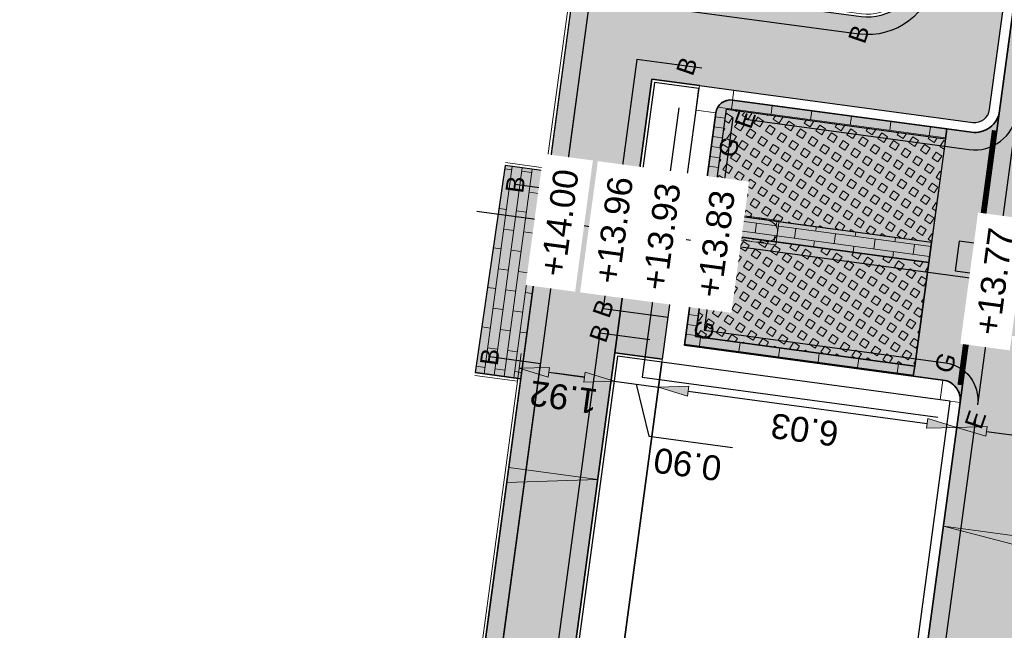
# Model space of a CAD drawing. Header units: metres. Extents: x 131295 to 132236, y 397710 to 398702.
# Tile 40 of 127: x 131456 to 131476, y 397888 to 397901. Entities that reach past the tile are written whole.
import ezdxf
from ezdxf.enums import TextEntityAlignment as Align

# ---------------------------------------------------------------- set-up
doc = ezdxf.new("R2010")
doc.units = ezdxf.units.M
doc.linetypes.add('AL-MATERIAALS', pattern=[2, 1, -1])
doc.linetypes.add('MA-1-3', pattern=[4, 1, -3])
doc.layers.get('Defpoints').update_dxf_attribs({"color": 128})
for name, color, linetype, lineweight, true_color in [('N-GR-arcering gras', 7, 'Continuous', 5, 0xecffb3), ("N-VH-arcering 'MAT' kleur 1 (heiderood)", 7, 'Continuous', 18, 0xd98c8c), ("N-VH-arcering 'MAT' kleur 5 (roodbruin)", 7, 'Continuous', 18, 0xc5a6a0)]:
    doc.layers.add(name, color=color, linetype=linetype, lineweight=lineweight, true_color=true_color)
for name, color, linetype, lineweight in [('N-IE-markering 1 - 3 streep 0.10', 255, 'MA-1-3', 18), ('N-IE-tegel straatpot brandkraan', 190, 'Continuous', 18), ('N-KO-opsluitband 60x200mm', 2, 'Continuous', 25), ('N-KO-opsluitband achterkant', 8, 'Continuous', 5), ('N-KO-tekst banden', 1, 'Continuous', 18), ('N-KO-trottoirband 180-200x250mm', 3, 'Continuous', 35), ('N-KO-trottoirband 380-400x250mm', 3, 'Continuous', 35), ('N-KO-trottoirband achterkant', 8, 'Continuous', 5), ('N-RI-straatkolk', 7, 'Continuous', 25), ('N-VH-afschotrichting @ 0.2', 250, 'Continuous', 18), ("N-VH-arcering 'MAT' grijs 254", 254, 'Continuous', 18), ('N-VH-arcering grasbetontegels', 8, 'Continuous', 5), ('N-VH-arcering SBS WF halfsteensverband', 8, 'Continuous', 5), ('X-AL-maatvoering', 1, 'Continuous', 18), ('X-AL-materiaalscheiding', 1, 'AL-MATERIAALS', 18), ('X-AL-planhoogte', 190, 'Continuous', 25)]:
    doc.layers.add(name, color=color, linetype=linetype, lineweight=lineweight)
for name, color, linetype, plot in [('X-AL-contourlijnen', 30, 'Continuous', False), ('X-AL-hulplijn bandenlijnnummers', 30, 'Continuous', False), ('X-AL-hulplijn hoogtetekst', 190, 'Continuous', False)]:
    doc.layers.add(name, color=color, linetype=linetype, plot=plot)
doc.styles.add('CS Annotative', font='arial.ttf')
doc.dimstyles.new('CS Annotative', dxfattribs={"dimtxt": 2.5, "dimasz": 3, "dimexe": 0.18, "dimexo": 0.0625, "dimgap": 1, "dimtad": 1, "dimzin": 0, "dimdsep": 46, "dimtxsty": 'CS Annotative', "dimblk": 'CS Dimensionpijl', "dimcen": 0, "dimse1": 1, "dimse2": 1, "dimclrd": 256, "dimclre": 256, "dimclrt": 2, "dimadec": 0, "dimazin": 0, "dimtm": 1e-09, "dimtfac": 1, "dimtofl": 0, "dimtmove": 1, "dimatfit": 3, "dimfxl": 1, "dimtfillclr": 256, "dimtolj": 1, "dimtzin": 0, "dimarcsym": 0})

# ---------------------------------------------------------------- blocks, each defined once
blk = doc.blocks.new('*U157')
blk.add_lwpolyline([(-1.997311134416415, 1.822977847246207), (-2.450945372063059, -1.142526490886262), (-0.226817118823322, -1.482752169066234), (0.226817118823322, 1.482752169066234)], close=True)
blk.add_solid([(-1.997311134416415, 1.822977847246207), (0.226817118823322, 1.482752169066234), (-1.997311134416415, 1.822977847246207), (-2.450945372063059, -1.142526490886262)])
blk = doc.blocks.new('CS Dimensionpijl')
h = blk.add_hatch(color=256)
h.dxf.hatch_style = 1
h.paths.add_polyline_path([(-1, -0.1666666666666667), (0, 0), (-1, 0.1666666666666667)])
at = {"flags": 128}
blk.add_lwpolyline([(0, 0.5), (0, -0.5)], dxfattribs=at)
blk.add_lwpolyline([(-1, -0.1666666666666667), (0, 0), (-1, 0.1666666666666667)], close=True, dxfattribs=at)
blk = doc.blocks.new('*D361')
at = {"layer": 'Defpoints', "color": 0, "transparency": 16777216}
for p in [(131466.2021648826, 397896.7107090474), (131468.1048654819, 397896.4535506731), (131467.7030555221, 397893.4805809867)]:
    blk.add_point(p, dxfattribs=at)
at = {"layer": 'X-AL-maatvoering', "lineweight": -2, "transparency": 16777216}
blk.add_line((131466.3949488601, 397893.6573773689), (131467.1084615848, 397893.5609429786), dxfattribs=at)
at = {"layer": 'X-AL-maatvoering', "lineweight": -2, "transparency": 16777216, "xscale": 0.6000000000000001, "yscale": 0.6000000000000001, "zscale": 0.6000000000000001}
for p, rotation in [((131465.8003549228, 397893.7377393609), 172.3028637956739), ((131467.7030555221, 397893.4805809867), 352.3028637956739)]:
    blk.add_blockref('CS Dimensionpijl', p, dxfattribs=dict(at, rotation=rotation))
at = {"layer": 'X-AL-maatvoering', "color": 2, "transparency": 16777216, "insert": (131466.6907256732, 397893.1579758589), "char_height": 0.5, "attachment_point": 5, "rotation": 172.30286379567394, "style": 'CS Annotative'}
blk.add_mtext('\\A1;1.92', dxfattribs=at)
blk = doc.blocks.new('*D362')
at = {"layer": 'Defpoints', "color": 0, "transparency": 16777216}
for p in [(131468.104865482, 397896.4535506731), (131468.594946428, 397893.3600379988), (131468.5949464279, 397893.3600379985)]:
    blk.add_point(p, dxfattribs=at)
at = {"layer": 'X-AL-maatvoering', "lineweight": -2, "transparency": 16777216}
for p, q in [((131467.1084615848, 397893.5609429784), (131466.5138676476, 397893.6413049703)), ((131467.7030555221, 397893.4805809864), (131468.5949464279, 397893.3600379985)), ((131468.149000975, 397893.4203094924), (131468.3965244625, 397892.3777635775)), ((131469.1895403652, 397893.2796760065), (131469.7841343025, 397893.1993140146)), ((131468.3965244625, 397892.3777635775), (131470.0783005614, 397892.1504641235))]:
    blk.add_line(p, q, dxfattribs=at)
at = {"layer": 'X-AL-maatvoering', "lineweight": -2, "transparency": 16777216, "xscale": 0.6000000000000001, "yscale": 0.6000000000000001, "zscale": 0.6000000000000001}
for p, rotation in [((131467.7030555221, 397893.4805809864), 352.3028637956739), ((131468.5949464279, 397893.3600379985), 172.3028637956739)]:
    blk.add_blockref('CS Dimensionpijl', p, dxfattribs=dict(at, rotation=rotation))
at = {"layer": 'X-AL-maatvoering', "color": 2, "transparency": 16777216, "insert": (131469.1764329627, 397891.8129295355), "char_height": 0.5, "attachment_point": 5, "rotation": 172.30286379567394, "style": 'CS Annotative'}
blk.add_mtext('\\A1;0.90', dxfattribs=at)
blk = doc.blocks.new('*D363')
at = {"layer": 'Defpoints', "color": 0, "transparency": 16777216}
for p in [(131468.594946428, 397893.3600379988), (131474.5706154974, 397892.5523999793), (131474.5706154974, 397892.5523999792)]:
    blk.add_point(p, dxfattribs=at)
at = {"layer": 'X-AL-maatvoering', "lineweight": -2, "transparency": 16777216}
blk.add_line((131469.1895403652, 397893.2796760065), (131473.9760215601, 397892.6327619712), dxfattribs=at)
at = {"layer": 'X-AL-maatvoering', "lineweight": -2, "transparency": 16777216, "xscale": 0.6000000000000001, "yscale": 0.6000000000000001, "zscale": 0.6000000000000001}
for p, rotation in [((131468.5949464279, 397893.3600379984), 172.3028637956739), ((131474.5706154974, 397892.5523999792), 352.3028637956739)]:
    blk.add_blockref('CS Dimensionpijl', p, dxfattribs=dict(at, rotation=rotation))
at = {"layer": 'X-AL-maatvoering', "color": 2, "transparency": 16777216, "insert": (131471.5217785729, 397892.5048656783), "char_height": 0.5, "attachment_point": 5, "rotation": 172.30286379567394, "style": 'CS Annotative'}
blk.add_mtext('\\A1;6.03', dxfattribs=at)
blk = doc.blocks.new('*D364')
at = {"layer": 'Defpoints', "color": 0, "transparency": 16777216}
for p in [(131474.5706154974, 397892.5523999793), (131479.525564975, 397891.8827167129), (131479.525564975, 397891.8827167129)]:
    blk.add_point(p, dxfattribs=at)
at = {"layer": 'X-AL-maatvoering', "lineweight": -2, "transparency": 16777216}
blk.add_line((131475.1652094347, 397892.4720379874), (131478.9309710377, 397891.9630787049), dxfattribs=at)
at = {"layer": 'X-AL-maatvoering', "lineweight": -2, "transparency": 16777216, "xscale": 0.6000000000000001, "yscale": 0.6000000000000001, "zscale": 0.6000000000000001}
for p, rotation in [((131474.5706154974, 397892.5523999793), 172.3028637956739), ((131479.525564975, 397891.8827167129), 352.3028637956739)]:
    blk.add_blockref('CS Dimensionpijl', p, dxfattribs=dict(at, rotation=rotation))
at = {"layer": 'X-AL-maatvoering', "color": 2, "transparency": 16777216, "insert": (131476.987110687, 397891.7663740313), "char_height": 0.5, "attachment_point": 5, "rotation": 172.30286379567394, "style": 'CS Annotative'}
blk.add_mtext('\\A1;5.00', dxfattribs=at)
blk = doc.blocks.new('*U453')
at = {"ltscale": 0.2}
h = blk.add_hatch(color=256, dxfattribs=at)
h.dxf.hatch_style = 1
h.paths.add_polyline_path([(0, 0), (-8.918909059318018, 1.205429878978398), (-9.119814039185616, -0.2810549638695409)])
blk.add_lwpolyline([(0, 0), (-8.918909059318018, 1.205429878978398), (-9.119814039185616, -0.2810549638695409)], close=True, dxfattribs=at)
blk = doc.blocks.new('*U455')
at = {"ltscale": 0.2}
h = blk.add_hatch(color=256, dxfattribs=at)
h.dxf.hatch_style = 1
h.paths.add_polyline_path([(0, 0), (12.38737369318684, -1.674208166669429), (12.18646871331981, -3.160693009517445)])
blk.add_lwpolyline([(0, 0), (12.38737369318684, -1.674208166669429), (12.18646871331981, -3.160693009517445)], close=True, dxfattribs=at)
blk = doc.blocks.new('*U586')
blk.add_lwpolyline([(0.4788395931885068, 0.1845284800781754), (-0.4126746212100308, 0.3050205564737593), (-0.4788393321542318, -0.1845284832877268), (0.4126748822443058, -0.3050205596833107)], close=True)
at = {"extrusion": (0, 0, -1)}
for centre, radius, start, end in [((0.2419438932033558, 0.03269977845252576), 0.2056664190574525, 295.2640620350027, 80.13019797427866), ((-0.2370324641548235, -2.720277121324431), 3, 80.1301979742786, 80.80509020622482), ((0.09250985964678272, -0.6844754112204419), 0.9376986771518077, 80.80509020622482, 114.5891481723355), ((-0.2419438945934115, -0.0326997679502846), 0.205666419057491, 115.2640488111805, 260.1301847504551), ((0.9506511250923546, -2.559756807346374), 3, 114.5891481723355, 115.2640488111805), ((-0.9506517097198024, 2.559756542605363), 3, 294.5891655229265, 295.2640620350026), ((0.2370330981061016, 2.720277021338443), 3, 260.130184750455, 260.8050728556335)]:
    blk.add_arc(centre, radius, start, end, dxfattribs=at)
blk.add_arc((0.09250985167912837, 0.6844753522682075), 0.9376986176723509, 245.4108344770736, 279.1949271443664)

msp = doc.modelspace()

# ---------------------------------------------------------------- hatches: boundary and pattern name
at = {"layer": 'N-GR-arcering gras'}
h = msp.add_hatch(color=256, dxfattribs=at)
h.dxf.hatch_style = 1
h.paths.add_polyline_path([(131474.0624048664, 397896.2583937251), (131469.6723196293, 397896.8517330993), (131469.9535866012, 397898.9328118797), (131474.3436718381, 397898.3394725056)])
h = msp.add_hatch(color=256, dxfattribs=at)
h.dxf.hatch_style = 1
h.paths.add_polyline_path([(131474.0088302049, 397895.8619977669), (131469.618744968, 397896.4553371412), (131469.3374779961, 397894.3742583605), (131473.7275632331, 397893.7809189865)])
at = {"layer": "N-VH-arcering 'MAT' grijs 254"}
h = msp.add_hatch(color=256, dxfattribs=at)
h.dxf.hatch_style = 1
edge = h.paths.add_edge_path()
edge.add_line((131465.4602269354, 397877.3339891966), (131465.6209509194, 397878.5231770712))
edge.add_line((131465.6209509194, 397878.5231770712), (131466.7299464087, 397886.7285734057))
edge.add_line((131466.7299464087, 397886.7285734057), (131466.8906703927, 397887.9177612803))
edge.add_line((131466.8906703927, 397887.9177612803), (131467.7192079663, 397894.048064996))
edge.add_line((131467.7192079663, 397894.048064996), (131467.8799319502, 397895.2372528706))
edge.add_line((131467.8799319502, 397895.2372528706), (131468.4612170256, 397899.5381490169))
edge.add_line((131468.4612170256, 397899.5381490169), (131469.4125673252, 397899.4095698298))
edge.add_line((131469.4125673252, 397899.4095698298), (131470.1062602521, 397899.3158141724))
edge.add_line((131470.1062602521, 397899.3158141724), (131474.8927414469, 397898.668900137))
edge.add_arc((131474.9329224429, 397898.9661971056), 0.300000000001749, 262.3028637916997, 352.3028637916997)
edge.add_line((131475.2302194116, 397898.9260161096), (131476.0734867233, 397905.1653043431))
edge.add_arc((131471.3117637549, 397905.8069450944), 4.804758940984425, 352.325637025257, 441.7059472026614)
edge.add_line((131472.0048669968, 397910.5614499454), (131471.0296423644, 397910.7882470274))
edge.add_line((131471.0296423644, 397910.7882470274), (131462.4821884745, 397912.3308261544))
edge.add_line((131462.4821884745, 397912.3308261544), (131462.4022721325, 397911.8879792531))
edge.add_line((131462.4022721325, 397911.8879792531), (131462.1070408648, 397911.9412568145))
edge.add_line((131462.1070408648, 397911.9412568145), (131461.8672918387, 397910.6127161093))
edge.add_line((131461.8672918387, 397910.6127161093), (131461.9853843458, 397910.5914050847))
edge.add_line((131461.9853843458, 397910.5914050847), (131471.8562142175, 397908.810110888))
edge.add_arc((131471.3234386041, 397905.8577982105), 3.000000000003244, -7.697136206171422, 79.77047558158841, ccw=False)
edge.add_line((131474.2964082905, 397905.4559882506), (131473.781279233, 397901.6445768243))
edge.add_arc((131472.7902893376, 397901.7785134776), 0.9999999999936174, 262.30286379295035, 352.30286379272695, ccw=False)
edge.add_line((131472.6563526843, 397900.7875235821), (131466.9185211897, 397901.5630168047))
edge.add_line((131466.9185211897, 397901.5630168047), (131455.7901124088, 397819.2245352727))
edge.add_line((131455.7901124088, 397819.2245352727), (131457.5738942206, 397818.9834492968))
edge.add_line((131457.5738942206, 397818.9834492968), (131457.589966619, 397819.1023680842))
edge.add_line((131457.589966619, 397819.1023680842), (131458.4900209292, 397825.7618201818))
edge.add_line((131458.4900209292, 397825.7618201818), (131458.6507449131, 397826.9510080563))
edge.add_line((131458.6507449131, 397826.9510080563), (131459.3564810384, 397832.1727106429))
edge.add_line((131459.3564810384, 397832.1727106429), (131459.5172050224, 397833.3618985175))
edge.add_line((131459.5172050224, 397833.3618985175), (131460.6262005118, 397841.567294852))
edge.add_line((131460.6262005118, 397841.567294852), (131460.7869244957, 397842.7564827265))
edge.add_line((131460.7869244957, 397842.7564827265), (131461.465623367, 397847.7781381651))
edge.add_line((131461.465623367, 397847.7781381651), (131461.6263473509, 397848.9673260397))
edge.add_line((131461.6263473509, 397848.9673260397), (131462.7353428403, 397857.1727223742))
edge.add_line((131462.7353428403, 397857.1727223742), (131462.8960668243, 397858.3619102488))
edge.add_line((131462.8960668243, 397858.3619102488), (131463.4819188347, 397862.6965968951))
edge.add_line((131463.4819188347, 397862.6965968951), (131463.6426428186, 397863.8857847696))
edge.add_line((131463.6426428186, 397863.8857847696), (131464.751638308, 397872.0911811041))
edge.add_line((131464.751638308, 397872.0911811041), (131464.9123622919, 397873.2803689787))
edge.add_line((131464.9123622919, 397873.2803689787), (131465.4602269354, 397877.3339891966))
h = msp.add_hatch(color=256, dxfattribs=at)
h.dxf.hatch_style = 1
h.paths.add_polyline_path([(131468.8312822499, 397895.1086736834), (131467.8799319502, 397895.2372528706), (131467.7192079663, 397894.048064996), (131468.6705582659, 397893.9194858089)])
at = {"layer": "N-VH-arcering 'MAT' kleur 1 (heiderood)"}
h = msp.add_hatch(color=256, dxfattribs=at)
h.dxf.hatch_style = 1
edge = h.paths.add_edge_path()
edge.add_arc((131481.5590759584, 397869.5974714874), 5.000000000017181, 172.3028637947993, 260.29173540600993, ccw=False)
edge.add_line((131476.604126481, 397870.2671547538), (131478.2851368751, 397882.704857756))
edge.add_line((131478.2851368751, 397882.704857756), (131478.3119242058, 397882.9030557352))
edge.add_line((131478.3119242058, 397882.9030557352), (131478.4726481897, 397884.0922436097))
edge.add_line((131478.4726481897, 397884.0922436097), (131478.4994355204, 397884.2904415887))
edge.add_line((131478.4994355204, 397884.2904415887), (131481.0918010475, 397903.4712108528))
edge.add_line((131481.0918010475, 397903.4712108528), (131476.1368515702, 397904.1408941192))
edge.add_line((131476.1368515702, 397904.1408941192), (131475.4284173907, 397898.899228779))
edge.add_line((131475.4284173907, 397898.899228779), (131474.6381911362, 397893.0523883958))
edge.add_line((131474.6381911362, 397893.0523883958), (131473.825725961, 397887.0410034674))
edge.add_line((131473.825725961, 397887.0410034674), (131472.3792101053, 397876.3383125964))
edge.add_line((131472.3792101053, 397876.3383125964), (131471.8474178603, 397872.4036111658))
edge.add_line((131471.8474178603, 397872.4036111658), (131470.4009020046, 397861.7009202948))
edge.add_line((131470.4009020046, 397861.7009202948), (131469.8311223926, 397857.4851524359))
edge.add_line((131469.8311223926, 397857.4851524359), (131468.384606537, 397846.7824615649))
edge.add_line((131468.384606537, 397846.7824615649), (131467.7219800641, 397841.8797249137))
edge.add_line((131467.7219800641, 397841.8797249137), (131466.2754642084, 397831.1770340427))
edge.add_line((131466.2754642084, 397831.1770340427), (131465.5858004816, 397826.0742502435))
edge.add_line((131465.5858004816, 397826.0742502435), (131464.4607325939, 397817.7499351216))
edge.add_line((131464.4607325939, 397817.7499351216), (131463.777655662, 397812.6958866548))
edge.add_line((131463.777655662, 397812.6958866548), (131460.978379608, 397791.9841978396))
edge.add_line((131460.978379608, 397791.9841978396), (131460.6983054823, 397789.9119448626))
edge.add_line((131460.6983054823, 397789.9119448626), (131465.6532549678, 397789.2422615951))
edge.add_line((131465.6532549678, 397789.2422615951), (131467.5654607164, 397803.3905663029))
edge.add_line((131467.5654607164, 397803.3905663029), (131467.5922480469, 397803.5887642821))
edge.add_line((131467.5922480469, 397803.5887642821), (131467.752972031, 397804.7779521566))
edge.add_line((131467.752972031, 397804.7779521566), (131467.7797593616, 397804.9761501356))
edge.add_line((131467.7797593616, 397804.9761501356), (131469.7247965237, 397819.3673726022))
edge.add_line((131469.7247965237, 397819.3673726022), (131469.7515838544, 397819.5655705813))
edge.add_line((131469.7515838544, 397819.5655705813), (131469.9123078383, 397820.7547584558))
edge.add_line((131469.9123078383, 397820.7547584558), (131469.939095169, 397820.9529564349))
edge.add_line((131469.939095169, 397820.9529564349), (131472.0373246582, 397836.4776404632))
edge.add_line((131472.0373246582, 397836.4776404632), (131472.0775056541, 397836.7749374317))
edge.add_line((131472.0775056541, 397836.7749374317), (131473.5897342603, 397847.9638333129))
edge.add_line((131473.5897342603, 397847.9638333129), (131473.6299152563, 397848.2611302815))
edge.add_line((131473.6299152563, 397848.2611302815), (131474.463515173, 397854.4288899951))
edge.add_arc((131479.4184646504, 397853.7592067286), 5.000000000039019, 80.29008584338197, 172.302863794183, ccw=False)
edge.add_line((131480.26176434, 397858.6875782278), (131485.2276871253, 397857.8378530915))
edge.add_line((131485.2276871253, 397857.8378530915), (131486.2348504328, 397863.7248879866))
edge.add_line((131486.2348504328, 397863.7248879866), (131480.7159181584, 397864.6690757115))
at = {"layer": "N-VH-arcering 'MAT' kleur 5 (roodbruin)"}
h = msp.add_hatch(color=256, dxfattribs=at)
h.dxf.hatch_style = 1
edge = h.paths.add_edge_path()
edge.add_line((131469.6723196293, 397896.8517330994), (131469.9535866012, 397898.9328118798))
edge.add_line((131469.9535866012, 397898.9328118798), (131474.3436718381, 397898.3394725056))
edge.add_line((131474.3436718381, 397898.3394725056), (131474.3704591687, 397898.5376704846))
edge.add_line((131474.3704591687, 397898.5376704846), (131470.0794729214, 397899.1176161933))
edge.add_arc((131470.0392919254, 397898.8203192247), 0.300000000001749, 82.30286379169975, 172.3028637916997)
edge.add_line((131469.7419949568, 397898.8605002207), (131469.1124926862, 397894.202847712))
edge.add_line((131469.1124926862, 397894.202847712), (131473.7007759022, 397893.5827210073))
edge.add_line((131473.7007759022, 397893.5827210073), (131473.7275632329, 397893.7809189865))
edge.add_line((131473.7275632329, 397893.7809189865), (131469.3374779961, 397894.3742583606))
edge.add_line((131469.3374779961, 397894.3742583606), (131469.618744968, 397896.4553371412))
edge.add_line((131469.618744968, 397896.4553371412), (131474.0088302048, 397895.8619977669))
edge.add_line((131474.0088302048, 397895.8619977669), (131474.0624048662, 397896.2583937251))
edge.add_line((131474.0624048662, 397896.2583937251), (131469.6723196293, 397896.8517330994))
h = msp.add_hatch(color=256, dxfattribs=at)
h.dxf.hatch_style = 1
edge = h.paths.add_edge_path()
edge.add_arc((131474.932922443, 397898.9661971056), 0.4999999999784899, 262.3028637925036, 352.30286379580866, ccw=False)
edge.add_line((131474.8659541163, 397898.4707021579), (131474.3704591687, 397898.5376704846))
edge.add_line((131474.3704591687, 397898.5376704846), (131474.3436718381, 397898.3394725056))
edge.add_line((131474.3436718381, 397898.3394725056), (131474.0624048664, 397896.2583937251))
edge.add_line((131474.0624048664, 397896.2583937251), (131474.0088302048, 397895.8619977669))
edge.add_line((131474.0088302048, 397895.8619977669), (131473.7275632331, 397893.7809189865))
edge.add_line((131473.7275632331, 397893.7809189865), (131473.7007759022, 397893.5827210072))
edge.add_line((131473.7007759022, 397893.5827210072), (131474.2953698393, 397893.5023590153))
edge.add_arc((131474.241795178, 397893.1059630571), 0.4000000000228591, -7.6971362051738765, 82.30286379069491, ccw=False)
edge.add_line((131474.6381911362, 397893.0523883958), (131475.4284173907, 397898.899228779))
h = msp.add_hatch(color=256, dxfattribs=at)
h.dxf.hatch_style = 1
h.paths.add_polyline_path([(131466.3945351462, 397897.6860730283), (131465.522, 397897.804), (131464.917, 397893.653), (131465.8327203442, 397893.5292363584)])
at = {"layer": 'N-VH-arcering grasbetontegels'}
h = msp.add_hatch(dxfattribs=at)
h.set_pattern_fill('CS-GRASBETONSTEEN', color=256, angle=11.28780037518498)
h.set_pattern_definition([(56.28780037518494, (80402.0047821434, -18246.9029727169), (-0.232914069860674, 0.1554060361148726), [0.14, -0.14]), (146.287800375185, (80402.0047821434, -18246.9029727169), (-0.1554060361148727, -0.2329140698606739), [0.14, -0.14]), (56.28780037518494, (80401.8883262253, -18246.8252704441), (-0.232914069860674, 0.1554060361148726), [0.14, -0.14]), (146.287800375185, (80402.08248441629, -18246.78651679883), (-0.1554060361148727, -0.2329140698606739), [0.14, -0.14])])
h.paths.add_polyline_path([(131474.0624048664, 397896.2583937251), (131469.6723196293, 397896.8517330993), (131469.9535866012, 397898.9328118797), (131474.3436718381, 397898.3394725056)])
h = msp.add_hatch(dxfattribs=at)
h.set_pattern_fill('CS-GRASBETONSTEEN', color=256, angle=11.28780037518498)
h.set_pattern_definition([(56.28780037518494, (80402.33962377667, -18244.42549797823), (-0.232914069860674, 0.1554060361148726), [0.14, -0.14]), (146.287800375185, (80402.33962377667, -18244.42549797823), (-0.1554060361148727, -0.2329140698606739), [0.14, -0.14]), (56.28780037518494, (80402.22316785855, -18244.34779570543), (-0.232914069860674, 0.1554060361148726), [0.14, -0.14]), (146.287800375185, (80402.41732604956, -18244.30904206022), (-0.1554060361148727, -0.2329140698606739), [0.14, -0.14])])
h.paths.add_polyline_path([(131474.0088302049, 397895.8619977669), (131469.618744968, 397896.4553371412), (131469.3374779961, 397894.3742583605), (131473.7275632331, 397893.7809189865)])
at = {"layer": 'N-VH-arcering SBS WF halfsteensverband'}
h = msp.add_hatch(dxfattribs=at)
h.set_pattern_fill('CS-WF HALFSTV', color=256, scale=20, angle=191.2840892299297)
h.set_pattern_definition([(352.3028637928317, (26375.62930064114, 79453.50666762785), (0.02678733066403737, 0.1981979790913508), []), (262.3028637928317, (26375.62930064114, 79453.50666762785), (0.3696086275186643, -0.2517726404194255), [0.2, -0.2])])
edge = h.paths.add_edge_path()
edge.add_line((131469.6723196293, 397896.8517330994), (131469.9535866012, 397898.9328118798))
edge.add_line((131469.9535866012, 397898.9328118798), (131474.3436718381, 397898.3394725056))
edge.add_line((131474.3436718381, 397898.3394725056), (131474.3704591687, 397898.5376704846))
edge.add_line((131474.3704591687, 397898.5376704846), (131470.0794729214, 397899.1176161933))
edge.add_arc((131470.0392919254, 397898.8203192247), 0.300000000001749, 82.30286379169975, 172.3028637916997)
edge.add_line((131469.7419949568, 397898.8605002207), (131469.1124926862, 397894.202847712))
edge.add_line((131469.1124926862, 397894.202847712), (131473.7007759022, 397893.5827210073))
edge.add_line((131473.7007759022, 397893.5827210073), (131473.7275632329, 397893.7809189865))
edge.add_line((131473.7275632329, 397893.7809189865), (131469.3374779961, 397894.3742583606))
edge.add_line((131469.3374779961, 397894.3742583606), (131469.618744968, 397896.4553371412))
edge.add_line((131469.618744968, 397896.4553371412), (131474.0088302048, 397895.8619977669))
edge.add_line((131474.0088302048, 397895.8619977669), (131474.0624048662, 397896.2583937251))
edge.add_line((131474.0624048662, 397896.2583937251), (131469.6723196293, 397896.8517330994))
h = msp.add_hatch(dxfattribs=at)
h.set_pattern_fill('CS-WF HALFSTV', color=256, scale=20, angle=281.2840892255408)
h.set_pattern_definition([(82.3028637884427, (26375.62930064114, 79453.50666762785), (-0.1981979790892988, 0.02678733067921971), []), (352.3028637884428, (26375.62930064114, 79453.50666762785), (0.2517726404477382, 0.369608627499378), [0.2, -0.2])])
h.paths.add_polyline_path([(131466.3945351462, 397897.6860730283), (131465.522, 397897.804), (131464.917, 397893.653), (131465.8327203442, 397893.5292363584)])

# ---------------------------------------------------------------- linework, layer by layer
at = {"layer": 'N-IE-markering 1 - 3 streep 0.10', "const_width": 0.1, "flags": 128}
for points in [[(131475.3252932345, 397898.5095296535), (131475.0172389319, 397896.2302528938)], [(131474.9368769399, 397895.6356589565), (131474.6350386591, 397893.4023741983)]]:
    msp.add_lwpolyline(points, dxfattribs=at)
at = {"layer": 'N-KO-opsluitband 60x200mm', "flags": 128}
msp.add_lwpolyline([(131461.9853843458, 397910.5914050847), (131471.8562142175, 397908.810110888, -0.4013265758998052), (131474.2964082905, 397905.4559882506), (131473.781279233, 397901.6445768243, -0.4142135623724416), (131472.6563526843, 397900.7875235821), (131466.9185211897, 397901.5630168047), (131466.3945351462, 397897.6860730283), (131465.522, 397897.804)], format="xyb", dxfattribs=at)
for points in [[(131469.4125673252, 397899.4095698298), (131468.4612170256, 397899.5381490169), (131467.8799319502, 397895.2372528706), (131468.8312822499, 397895.1086736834)], [(131468.6705582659, 397893.9194858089), (131467.7192079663, 397894.048064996), (131466.8906703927, 397887.9177612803), (131467.8420206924, 397887.7891820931)], [(131463.777, 397885.825), (131464.7732604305, 397885.6903510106), (131465.8327203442, 397893.5292363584), (131464.917, 397893.653)]]:
    msp.add_lwpolyline(points, dxfattribs=at)
at = {"layer": 'N-KO-opsluitband achterkant', "flags": 128}
msp.add_lwpolyline([(131461.9853843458, 397910.5914050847), (131461.9747288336, 397910.5323588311), (131471.8455587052, 397908.7510646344, -0.4013265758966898), (131474.2369488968, 397905.4640244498), (131473.7218198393, 397901.6526130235, -0.4142135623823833), (131472.6643888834, 397900.8469829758), (131466.8670979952, 397901.6305123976), (131466.3431119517, 397897.7535686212), (131465.5300361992, 397897.8634593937)], format="xyb", dxfattribs=at)
for points in [[(131469.404531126, 397899.350110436), (131468.5126402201, 397899.470653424), (131467.9474275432, 397895.2886760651), (131468.8393184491, 397895.1681330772)], [(131468.6625220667, 397893.8600264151), (131467.7706311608, 397893.9805694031), (131466.9581659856, 397887.9691844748), (131467.8500568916, 397887.8486414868)], [(131464.9089638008, 397893.5935406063), (131465.7652247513, 397893.4778131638), (131464.7218372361, 397885.7578466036), (131463.7850361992, 397885.8844593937)]]:
    msp.add_lwpolyline(points, dxfattribs=at)
at = {"layer": 'N-KO-trottoirband 180-200x250mm'}
msp.add_lwpolyline([(131470.0794729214, 397899.1176161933), (131474.8659541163, 397898.4707021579, 0.4142135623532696), (131475.4284173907, 397898.899228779), (131476.2716712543, 397905.1384175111, 0.4013265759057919), (131472.2046811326, 397910.7286219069)], format="xyb", dxfattribs=at)
msp.add_lwpolyline([(131474.6381911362, 397893.0523883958), (131473.825725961, 397887.0410034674)], dxfattribs=at)
at = {"layer": 'N-KO-trottoirband 380-400x250mm'}
msp.add_lwpolyline([(131470.0794729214, 397899.1176161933, 0.4142135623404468), (131469.7419949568, 397898.8605002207), (131469.1124926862, 397894.202847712), (131474.2953698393, 397893.5023590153, -0.4142135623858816), (131474.6381911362, 397893.0523883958)], format="xyb", dxfattribs=at)
at = {"layer": 'N-KO-trottoirband achterkant'}
msp.add_lwpolyline([(131470.1062602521, 397899.3158141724), (131474.8927414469, 397898.668900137, 0.4142135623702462), (131475.2302194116, 397898.9260161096), (131476.0734867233, 397905.1653043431, 0.4110492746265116), (131472.0048669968, 397910.5614499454, 0.2276894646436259)], format="xyb", dxfattribs=at)
at = {"layer": 'N-KO-trottoirband achterkant', "flags": 128}
for points in [[(131470.0794729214, 397899.1176161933), (131470.1062602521, 397899.3158141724), (131469.4125673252, 397899.4095698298), (131469.3455989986, 397898.9140748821), (131469.7419949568, 397898.8605002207)], [(131474.6381911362, 397893.0523883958), (131474.241795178, 397893.1059630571), (131474.2953698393, 397893.5023590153)]]:
    msp.add_lwpolyline(points, dxfattribs=at)
at = {"layer": 'N-KO-trottoirband achterkant'}
for points in [[(131469.3455989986, 397898.914074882), (131468.6625220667, 397893.8600264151), (131474.241795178, 397893.1059630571)], [(131474.4399931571, 397893.0791757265), (131473.6275279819, 397887.0677907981)]]:
    msp.add_lwpolyline(points, dxfattribs=at)
at = {"layer": 'X-AL-contourlijnen', "flags": 128}
for points in [[(131462.8960668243, 397858.3619102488), (131463.4819188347, 397862.6965968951), (131463.6426428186, 397863.8857847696), (131464.751638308, 397872.0911811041), (131464.9123622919, 397873.2803689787), (131465.4602269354, 397877.3339891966), (131465.6209509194, 397878.5231770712), (131466.7299464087, 397886.7285734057), (131466.8906703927, 397887.9177612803), (131467.7192079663, 397894.048064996), (131467.8799319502, 397895.2372528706), (131468.4612170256, 397899.5381490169), (131469.4125673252, 397899.4095698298), (131470.1062602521, 397899.3158141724), (131474.8927414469, 397898.668900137, 0.414213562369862), (131475.2302194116, 397898.9260161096), (131476.0734867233, 397905.1653043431, 0.4110492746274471)], [(131485.2276871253, 397857.8378530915), (131486.2348504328, 397863.7248879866), (131480.7159181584, 397864.6690757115, -0.4039697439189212), (131476.604126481, 397870.2671547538), (131478.2851368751, 397882.704857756), (131478.3119242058, 397882.9030557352), (131478.4726481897, 397884.0922436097), (131478.4994355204, 397884.2904415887), (131481.0918010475, 397903.4712108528), (131476.1368515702, 397904.1408941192), (131475.4284173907, 397898.899228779), (131474.6381911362, 397893.0523883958), (131473.825725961, 397887.0410034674), (131472.3792101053, 397876.3383125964), (131471.8474178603, 397872.4036111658), (131470.4009020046, 397861.7009202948), (131469.8311223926, 397857.4851524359)]]:
    msp.add_lwpolyline(points, format="xyb", dxfattribs=at)
msp.add_lwpolyline([(131466.9185211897, 397901.5630168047), (131455.7901124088, 397819.2245352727)], dxfattribs=at)
for points in [[(131469.3455989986, 397898.914074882), (131469.404531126, 397899.350110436), (131468.5126402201, 397899.470653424), (131467.9474275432, 397895.2886760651), (131468.8393184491, 397895.1681330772)], [(131474.0624048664, 397896.2583937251), (131469.6723196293, 397896.8517330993), (131469.9535866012, 397898.9328118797), (131474.3436718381, 397898.3394725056)], [(131466.3945351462, 397897.6860730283), (131465.522, 397897.804), (131464.917, 397893.653), (131465.8327203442, 397893.5292363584)], [(131474.0088302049, 397895.8619977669), (131469.618744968, 397896.4553371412), (131469.3374779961, 397894.3742583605), (131473.7275632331, 397893.7809189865)], [(131468.8312822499, 397895.1086736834), (131467.8799319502, 397895.2372528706), (131467.7192079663, 397894.048064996), (131468.6705582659, 397893.9194858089)], [(131468.6625220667, 397893.8600264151), (131467.7706311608, 397893.9805694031), (131466.9581659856, 397887.9691844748), (131467.8500568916, 397887.8486414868)], [(131474.4399931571, 397893.0791757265), (131474.241795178, 397893.1059630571), (131468.6625220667, 397893.8600264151), (131467.8500568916, 397887.8486414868), (131473.4293300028, 397887.0945781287), (131473.6275279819, 397887.0677907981)]]:
    msp.add_lwpolyline(points, close=True, dxfattribs=at)
for points in [[(131469.6723196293, 397896.8517330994), (131469.9535866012, 397898.9328118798), (131474.3436718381, 397898.3394725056), (131474.3704591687, 397898.5376704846), (131470.0794729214, 397899.1176161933, 0.4142135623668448), (131469.7419949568, 397898.8605002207), (131469.1124926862, 397894.202847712), (131473.7007759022, 397893.5827210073), (131473.7275632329, 397893.7809189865), (131469.3374779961, 397894.3742583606), (131469.618744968, 397896.4553371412), (131474.0088302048, 397895.8619977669), (131474.0624048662, 397896.2583937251)], [(131475.4284173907, 397898.899228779, -0.4142135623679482), (131474.8659541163, 397898.4707021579), (131474.3704591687, 397898.5376704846), (131474.3436718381, 397898.3394725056), (131474.0624048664, 397896.2583937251), (131474.0088302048, 397895.8619977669), (131473.7275632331, 397893.7809189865), (131473.7007759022, 397893.5827210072), (131474.2953698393, 397893.5023590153, -0.4142135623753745), (131474.6381911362, 397893.0523883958)]]:
    msp.add_lwpolyline(points, format="xyb", close=True, dxfattribs=at)
at = {"layer": 'X-AL-hulplijn bandenlijnnummers', "flags": 128}
msp.add_lwpolyline([(131462.3427727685, 397910.8825640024), (131471.9183713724, 397909.154547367, -0.4013265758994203), (131474.6432547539, 397905.4091104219), (131474.1281256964, 397901.5976989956, -0.4142135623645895), (131472.6094748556, 397900.4406771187), (131467.2184898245, 397901.1692925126), (131456.1369588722, 397819.1776574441)], format="xyb", dxfattribs=at)
at = {"layer": 'X-AL-hulplijn bandenlijnnummers'}
for points in [[(131470.3298920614, 397898.7305887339), (131474.8190762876, 397898.1238556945, 0.4142135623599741), (131475.7752638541, 397898.8523509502), (131476.6185177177, 397905.0915396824, 0.385139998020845), (131472.5604214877, 397911.0115333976)], [(131470.0022634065, 397898.1730364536), (131469.5062169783, 397894.5028163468), (131474.342247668, 397893.8492054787, -0.3013545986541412), (131474.9654848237, 397893.3028724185)]]:
    msp.add_lwpolyline(points, format="xyb", dxfattribs=at)
at = {"layer": 'X-AL-hulplijn bandenlijnnummers', "flags": 128}
for points in [[(131469.1621481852, 397899.7965972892), (131468.1612483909, 397899.931873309), (131467.4862076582, 397894.9372842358), (131468.4871074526, 397894.802008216)], [(131468.420139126, 397894.3065132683), (131467.4192393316, 397894.4417892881), (131466.4969461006, 397887.6177926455), (131467.4978458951, 397887.4825166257)]]:
    msp.add_lwpolyline(points, dxfattribs=at)
at = {"layer": 'X-AL-hulplijn bandenlijnnummers'}
msp.add_lwpolyline([(131474.9448566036, 397892.7082135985), (131474.2127534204, 397887.2914226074)], dxfattribs=at)
at = {"layer": 'X-AL-hulplijn hoogtetekst', "flags": 128}
msp.add_lwpolyline([(131462.2935675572, 397910.8914435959), (131471.9183713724, 397909.154547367, -0.4013265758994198), (131474.6432547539, 397905.4091104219), (131474.1281256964, 397901.5976989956, -0.4142135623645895), (131472.6094748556, 397900.4406771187), (131467.2184898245, 397901.1692925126), (131466.694503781, 397897.2923487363), (131465.7228696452, 397897.4236693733)], format="xyb", dxfattribs=at)
for points in [[(131469.4594451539, 397899.7564162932), (131468.1612483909, 397899.931873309), (131467.4862076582, 397894.9372842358), (131468.7844044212, 397894.76182722)], [(131475.7752638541, 397898.8523509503), (131474.9850375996, 397893.0055105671)], [(131493.180133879, 397893.0645176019), (131464.9555755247, 397896.8791910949)], [(131463.9778696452, 397885.4446693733), (131465.0732290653, 397885.2966267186), (131466.2264446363, 397893.8292049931), (131465.2116253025, 397893.9663623)]]:
    msp.add_lwpolyline(points, dxfattribs=at)
at = {"layer": 'X-AL-hulplijn hoogtetekst'}
msp.add_lwpolyline([(131468.9987525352, 397898.9609527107), (131468.2687977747, 397893.5600577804), (131474.1949173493, 397892.7591165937)], dxfattribs=at)
msp.add_lwpolyline([(131470.0826253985, 397898.7676303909), (131469.5062169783, 397894.5028163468), (131474.342247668, 397893.8492054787, -0.4142135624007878), (131474.9850375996, 397893.005510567, -0.4142135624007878)], format="xyb", dxfattribs=at)
at = {"layer": 'X-AL-materiaalscheiding', "flags": 128}
for points in [[(131474.0624048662, 397896.2583937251), (131469.6723196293, 397896.8517330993), (131469.9535866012, 397898.9328118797), (131474.3436718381, 397898.3394725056)], [(131474.0088302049, 397895.8619977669), (131469.618744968, 397896.4553371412), (131469.3374779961, 397894.3742583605), (131473.7275632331, 397893.7809189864)]]:
    msp.add_lwpolyline(points, close=True, dxfattribs=at)
for points in [[(131475.4284173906, 397898.899228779), (131474.6381911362, 397893.0523883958)], [(131474.3704591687, 397898.5376704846), (131473.7007759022, 397893.5827210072)], [(131466.3945351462, 397897.6860730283), (131465.8327203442, 397893.5292363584)], [(131467.8799319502, 397895.2372528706), (131467.7192079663, 397894.048064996)], [(131467.8500568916, 397887.8486414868), (131468.6625220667, 397893.8600264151)]]:
    msp.add_lwpolyline(points, dxfattribs=at)

# ---------------------------------------------------------------- block references
at = {"layer": 'N-IE-tegel straatpot brandkraan'}
msp.add_blockref('*U586', (131470.532, 397896.519), dxfattribs=at)
at = {"layer": 'N-RI-straatkolk', "xscale": 0.2, "yscale": 0.2, "zscale": 0.2, "rotation": 1}
msp.add_blockref('*U157', (131475.0266074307, 397895.9262590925), dxfattribs=at)
at = {"layer": 'N-VH-afschotrichting @ 0.2', "xscale": 0.2, "yscale": 0.2, "zscale": 0.2}
for name, p in [('*U453', (131467.3757228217, 397891.506637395)), ('*U455', (131474.3027421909, 397890.5704201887))]:
    msp.add_blockref(name, p, dxfattribs=at)

# ---------------------------------------------------------------- texts
at = {"layer": 'N-KO-tekst banden', "style": 'CS Annotative'}
for s, height, rotation, p in [('B', 0.3599999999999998, 71.0187745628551, (131472.6094748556, 397900.4406771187)), ('B', 0.3599999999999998, 71.0187745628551, (131469.1621481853, 397899.7965972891)), ('E', 0.3599999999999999, 71.0187745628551, (131470.3298920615, 397898.7305887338)), ('G', 0.3599999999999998, 71.0187745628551, (131470.0022634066, 397898.1730364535)), ('B', 0.3599999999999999, 82.36472540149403, (131465.7228696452, 397897.4236693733)), ('B', 0.3599999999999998, 71.0187745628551, (131467.4862076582, 397894.9372842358)), ('G', 0.3599999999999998, 71.0187745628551, (131469.5062169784, 397894.5028163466)), ('B', 0.3599999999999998, 71.0187745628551, (131467.4192393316, 397894.4417892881)), ('B', 0.3599999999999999, 82.36472540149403, (131465.2116253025, 397893.9663623)), ('G', 0.3599999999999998, 71.0187745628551, (131474.342247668, 397893.8492054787)), ('E', 0.3599999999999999, 71.0187745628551, (131474.9448566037, 397892.7082135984))]:
    msp.add_text(s, height=height, rotation=rotation, dxfattribs=at).set_placement(p, align=Align.MIDDLE)

# ---------------------------------------------------------------- dimensions: what is measured, and where the dimension line sits
at = {"layer": 'X-AL-maatvoering'}
for base, p1, p2, picture, middle in [((131474.5706154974, 397892.5523999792), (131468.594946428, 397893.3600379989), (131474.5706154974, 397892.5523999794), '*D363', (131471.5217785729, 397892.5048656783)), ((131479.525564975, 397891.8827167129), (131474.5706154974, 397892.5523999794), (131479.525564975, 397891.882716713), '*D364', (131476.987110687, 397891.7663740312))]:
    dim = msp.add_linear_dim(base=base, p1=p1, p2=p2, angle=172.3028637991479, dimstyle='CS Annotative', dxfattribs=at)
    dim.commit()
    dim.dimension.update_dxf_attribs({"geometry": picture, "text_midpoint": middle})

# ---------------------------------------------------------------- next in the draw order: texts
at = {"layer": 'X-AL-planhoogte', "char_height": 0.5, "attachment_point": 5, "rotation": 82.30286382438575, "style": 'CS Annotative', "bg_fill": 2}
for s, insert in [('+14.00', (131466.6084707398, 397896.6557950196)), ('+13.96', (131467.6985596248, 397896.5084647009)), ('+13.93', (131468.6499099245, 397896.3798855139)), ('+13.83', (131469.7399988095, 397896.2325551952)), ('+13.77', (131475.3192719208, 397895.4784918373))]:
    msp.add_mtext(s, dxfattribs=dict(at, insert=insert))

# ---------------------------------------------------------------- next in the draw order: dimensions: what is measured, and where the dimension line sits
at = {"layer": 'X-AL-maatvoering'}
dim = msp.add_aligned_dim(p1=(131466.2021648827, 397896.7107090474), p2=(131468.104865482, 397896.4535506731), distance=-2.9999999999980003, dimstyle='CS Annotative', dxfattribs=at)
dim.commit()
dim.dimension.update_dxf_attribs({"geometry": '*D361', "text_midpoint": (131466.6907256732, 397893.1579758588)})
dim = msp.add_linear_dim(base=(131468.5949464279, 397893.3600379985), p1=(131468.104865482, 397896.4535506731), p2=(131468.594946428, 397893.3600379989), angle=172.3028637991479, dimstyle='CS Annotative', dxfattribs=at)
dim.commit()
dim.dimension.update_dxf_attribs({"geometry": '*D362', "text_midpoint": (131468.5947224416, 397892.3509762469), "dimtype": 160})

doc.saveas('drawing.dxf')
